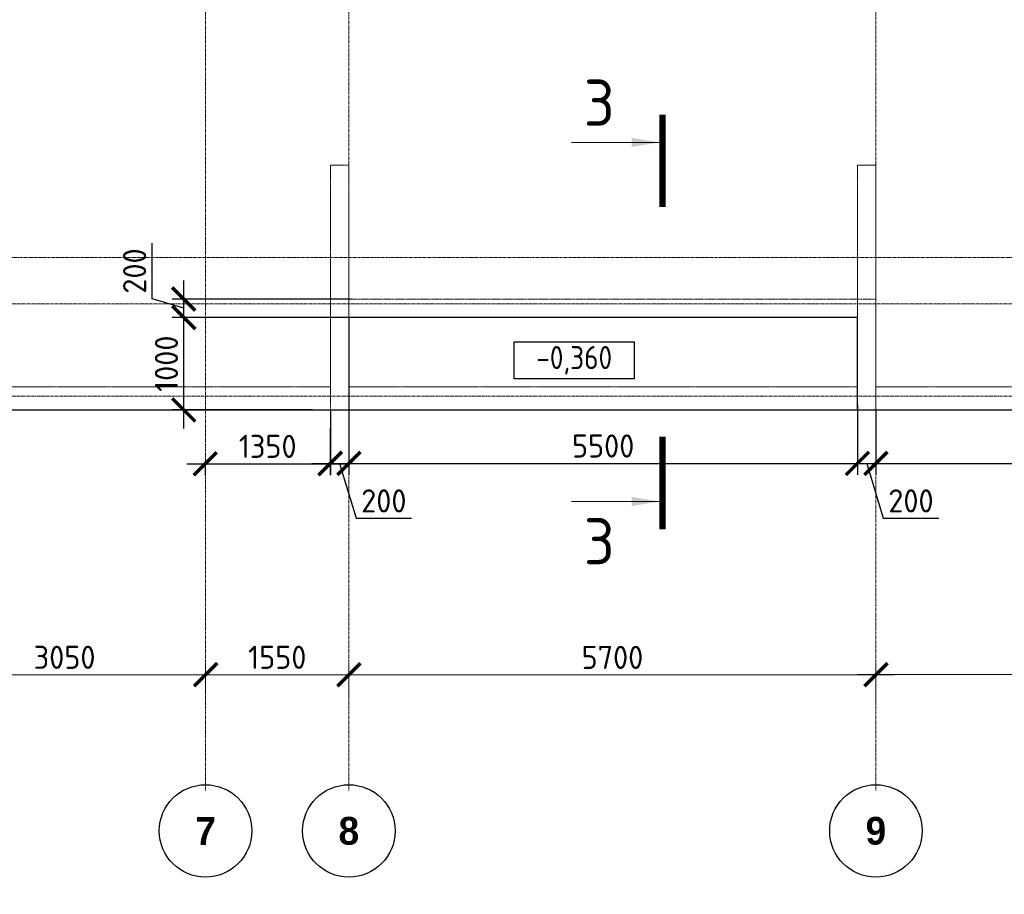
# Model space of a CAD drawing. Header units: millimetres. Extents: x 448962 to 1440104, y -326645 to -197113.
# Tile 33 of 256: x 536743 to 547391, y -277461 to -267999. Entities that reach past the tile are written whole.
import ezdxf

# ---------------------------------------------------------------- set-up
doc = ezdxf.new("R2010")
doc.units = ezdxf.units.MM
for name, pattern in [('01 Штриховая _4 мм_', [6, 3.5, -2.5]), ('______5', [1100, 800, -100, 100, -100]), ('HIDDEN2', [4.7625, 3.175, -1.5875]), ('осевая', [50.8, 31.75, -6.35, 6.35, -6.35])]:
    doc.linetypes.add(name, pattern=pattern)
for name, color, linetype, lineweight in [('Оси', 40, '______5', 18), ('Перекрытие ж_бетон', 1, 'Continuous', 30), ('РАЗМЕРЫ', 1, 'Continuous', 9), ('СТЕНЫ', 3, 'Continuous', 30), ('Текст_ общее', 7, 'Continuous', 25), ('Узлы', 7, 'Continuous', 0)]:
    doc.layers.add(name, color=color, linetype=linetype, lineweight=lineweight)
doc.styles.add('Century Gothic', font='GOTHIC.TTF')
doc.styles.add('GOST Common_1', font='GOST_Common.ttf', dxfattribs={"width": 0.9, "height": 250})
doc.styles.add('GOST-2.304_Type-B', font='GOST_Common.ttf')
doc.styles.add('ГОСТ', font='GOST_Common.ttf')
doc.dimstyles.new('СПДС', dxfattribs={"dimscale": 100, "dimtxt": 2.5, "dimasz": 2.5, "dimexe": 1.25, "dimexo": 0, "dimtad": 1, "dimdec": 0, "dimtxsty": 'GOST-2.304_Type-B', "dimblk": 'ARCHTICK', "dimcen": 2.5, "dimdle": 2, "dimadec": 0, "dimazin": 2, "dimtfac": 0.75, "dimtdec": 0, "dimtmove": 1, "dimatfit": 3, "dimfxl": 1, "dimtolj": 1, "dimarcsym": 1})

# ---------------------------------------------------------------- blocks, each defined once
blk = doc.blocks.new('NSY101')
at = {"color": 0, "linetype": 'ByBlock', "lineweight": -2}
blk.add_circle((0, 0), 50, dxfattribs=at)
blk = doc.blocks.new('_ArchTick')
at = {"color": 0, "linetype": 'ByBlock', "const_width": 0.15}
blk.add_lwpolyline([(-0.5, -0.5), (0.5, 0.5)], dxfattribs=at)
blk = doc.blocks.new('*D1017')
at = {"layer": 'DEFPOINTS', "color": 0, "transparency": 16777216}
for p in [(543092, -230031), (540042, -230327), (543092, -230248)]:
    blk.add_point(p, dxfattribs=at)
at = {"layer": 'РАЗМЕРЫ', "color": 0, "lineweight": -2, "transparency": 16777216}
for p, q in [((540042, -230327), (540042, -229906)), ((543092, -230248), (543092, -229906)), ((539842, -230031), (543292, -230031))]:
    blk.add_line(p, q, dxfattribs=at)
at = {"layer": 'РАЗМЕРЫ', "color": 0, "lineweight": -2, "transparency": 16777216, "xscale": 250, "yscale": 250, "zscale": 250, "rotation": 180}
blk.add_blockref('_ArchTick', (540042, -230031), dxfattribs=at)
at = {"layer": 'РАЗМЕРЫ', "color": 0, "lineweight": -2, "transparency": 16777216, "xscale": 250, "yscale": 250, "zscale": 250}
blk.add_blockref('_ArchTick', (543092, -230031), dxfattribs=at)
at = {"layer": 'РАЗМЕРЫ', "color": 0, "transparency": 16777216, "insert": (541567, -229843), "char_height": 250, "attachment_point": 5, "style": 'GOST-2.304_Type-B'}
blk.add_mtext('\\A1;3050', dxfattribs=at)
blk = doc.blocks.new('*D1018')
at = {"layer": 'DEFPOINTS', "color": 0, "transparency": 16777216}
for p in [(544642, -230031), (543092, -230248), (544642, -230292)]:
    blk.add_point(p, dxfattribs=at)
at = {"layer": 'РАЗМЕРЫ', "color": 0, "lineweight": -2, "transparency": 16777216}
for p, q in [((543092, -230248), (543092, -229906)), ((544642, -230292), (544642, -229906)), ((542892, -230031), (544842, -230031))]:
    blk.add_line(p, q, dxfattribs=at)
at = {"layer": 'РАЗМЕРЫ', "color": 0, "lineweight": -2, "transparency": 16777216, "xscale": 250, "yscale": 250, "zscale": 250, "rotation": 180}
blk.add_blockref('_ArchTick', (543092, -230031), dxfattribs=at)
at = {"layer": 'РАЗМЕРЫ', "color": 0, "lineweight": -2, "transparency": 16777216, "xscale": 250, "yscale": 250, "zscale": 250}
blk.add_blockref('_ArchTick', (544642, -230031), dxfattribs=at)
at = {"layer": 'РАЗМЕРЫ', "color": 0, "transparency": 16777216, "insert": (543867, -229843), "char_height": 250, "attachment_point": 5, "style": 'GOST-2.304_Type-B'}
blk.add_mtext('\\A1;1550', dxfattribs=at)
blk = doc.blocks.new('*D1019')
at = {"layer": 'DEFPOINTS', "color": 0, "transparency": 16777216}
for p in [(550342, -230031), (544642, -230292), (550342, -230310)]:
    blk.add_point(p, dxfattribs=at)
at = {"layer": 'РАЗМЕРЫ', "color": 0, "lineweight": -2, "transparency": 16777216}
for p, q in [((544642, -230292), (544642, -229906)), ((550342, -230310), (550342, -229906)), ((544442, -230031), (550542, -230031))]:
    blk.add_line(p, q, dxfattribs=at)
at = {"layer": 'РАЗМЕРЫ', "color": 0, "lineweight": -2, "transparency": 16777216, "xscale": 250, "yscale": 250, "zscale": 250, "rotation": 180}
blk.add_blockref('_ArchTick', (544642, -230031), dxfattribs=at)
at = {"layer": 'РАЗМЕРЫ', "color": 0, "lineweight": -2, "transparency": 16777216, "xscale": 250, "yscale": 250, "zscale": 250}
blk.add_blockref('_ArchTick', (550342, -230031), dxfattribs=at)
at = {"layer": 'РАЗМЕРЫ', "color": 0, "transparency": 16777216, "insert": (547492, -229844), "char_height": 250, "attachment_point": 5, "style": 'GOST-2.304_Type-B'}
blk.add_mtext('\\A1;5700', dxfattribs=at)
blk = doc.blocks.new('*D1020')
at = {"layer": 'DEFPOINTS', "color": 0, "transparency": 16777216}
for p in [(554742, -230030), (554742, -230213), (550342, -230310)]:
    blk.add_point(p, dxfattribs=at)
at = {"layer": 'РАЗМЕРЫ', "color": 0, "lineweight": -2, "transparency": 16777216}
for p, q in [((550342, -230310), (550342, -229905)), ((554742, -230213), (554742, -229905)), ((550142, -230030), (554942, -230030))]:
    blk.add_line(p, q, dxfattribs=at)
at = {"layer": 'РАЗМЕРЫ', "color": 0, "lineweight": -2, "transparency": 16777216, "xscale": 250, "yscale": 250, "zscale": 250, "rotation": 180}
blk.add_blockref('_ArchTick', (550342, -230030), dxfattribs=at)
at = {"layer": 'РАЗМЕРЫ', "color": 0, "lineweight": -2, "transparency": 16777216, "xscale": 250, "yscale": 250, "zscale": 250}
blk.add_blockref('_ArchTick', (554742, -230030), dxfattribs=at)
at = {"layer": 'РАЗМЕРЫ', "color": 0, "transparency": 16777216, "insert": (552542, -229843), "char_height": 250, "attachment_point": 5, "style": 'GOST-2.304_Type-B'}
blk.add_mtext('\\A1;4400', dxfattribs=at)
blk = doc.blocks.new('*D278')
at = {"layer": 'DEFPOINTS', "color": 0, "transparency": 16777216}
for p in [(538517, -271221), (540490, -271221), (539911, -272221)]:
    blk.add_point(p, dxfattribs=at)
at = {"layer": 'РАЗМЕРЫ', "color": 0, "lineweight": -2, "transparency": 16777216}
for p, q in [((538517, -272421), (538517, -271021)), ((540490, -271221), (538392, -271221)), ((539911, -272221), (538392, -272221))]:
    blk.add_line(p, q, dxfattribs=at)
at = {"layer": 'РАЗМЕРЫ', "color": 0, "lineweight": -2, "transparency": 16777216, "xscale": 250, "yscale": 250, "zscale": 250}
for p, rotation in [((538517, -271221), 90), ((538517, -272221), 270)]:
    blk.add_blockref('_ArchTick', p, dxfattribs=dict(at, rotation=rotation))
at = {"layer": 'РАЗМЕРЫ', "color": 0, "lineweight": 0, "transparency": 16777216, "insert": (538330, -271721), "char_height": 250, "attachment_point": 5, "rotation": 90, "style": 'GOST-2.304_Type-B'}
blk.add_mtext('\\A1;1000', dxfattribs=at)
blk = doc.blocks.new('*D279')
at = {"layer": 'DEFPOINTS', "color": 0, "transparency": 16777216}
for p in [(538517, -271021), (540327, -271021), (539065, -271221)]:
    blk.add_point(p, dxfattribs=at)
at = {"layer": 'РАЗМЕРЫ', "color": 0, "lineweight": -2, "transparency": 16777216}
for p, q in [((538174, -271018), (538174, -270418)), ((538517, -271421), (538517, -270821)), ((538517, -271121), (538174, -271018)), ((540327, -271021), (538392, -271021)), ((539065, -271221), (538392, -271221))]:
    blk.add_line(p, q, dxfattribs=at)
at = {"layer": 'РАЗМЕРЫ', "color": 0, "lineweight": -2, "transparency": 16777216, "xscale": 250, "yscale": 250, "zscale": 250}
for p, rotation in [((538517, -271021), 90), ((538517, -271221), 270)]:
    blk.add_blockref('_ArchTick', p, dxfattribs=dict(at, rotation=rotation))
at = {"layer": 'РАЗМЕРЫ', "color": 0, "lineweight": 0, "transparency": 16777216, "insert": (537986, -270718), "char_height": 250, "attachment_point": 5, "rotation": 90, "style": 'GOST-2.304_Type-B'}
blk.add_mtext('\\A1;200', dxfattribs=at)
blk = doc.blocks.new('*D308')
at = {"layer": 'DEFPOINTS', "color": 0, "transparency": 16777216}
for p in [(540100, -272417), (538750, -272779), (540100, -272803)]:
    blk.add_point(p, dxfattribs=at)
at = {"layer": 'РАЗМЕРЫ', "color": 0, "lineweight": -2, "transparency": 16777216}
for p, q in [((540100, -272417), (540100, -272928)), ((538550, -272803), (540300, -272803)), ((538750, -272779), (538750, -272928))]:
    blk.add_line(p, q, dxfattribs=at)
at = {"layer": 'РАЗМЕРЫ', "color": 0, "lineweight": -2, "transparency": 16777216, "xscale": 250, "yscale": 250, "zscale": 250, "rotation": 180}
blk.add_blockref('_ArchTick', (538750, -272803), dxfattribs=at)
at = {"layer": 'РАЗМЕРЫ', "color": 0, "lineweight": -2, "transparency": 16777216, "xscale": 250, "yscale": 250, "zscale": 250}
blk.add_blockref('_ArchTick', (540100, -272803), dxfattribs=at)
at = {"layer": 'РАЗМЕРЫ', "color": 0, "lineweight": 0, "transparency": 16777216, "insert": (539425, -272615), "char_height": 250, "attachment_point": 5, "style": 'GOST-2.304_Type-B'}
blk.add_mtext('\\A1;1350', dxfattribs=at)
blk = doc.blocks.new('*D309')
at = {"layer": 'DEFPOINTS', "color": 0, "transparency": 16777216}
for p in [(540103, -272221), (540303, -272221), (540303, -272799)]:
    blk.add_point(p, dxfattribs=at)
at = {"layer": 'РАЗМЕРЫ', "color": 0, "lineweight": -2, "transparency": 16777216}
for p, q in [((540103, -272221), (540103, -272924)), ((540303, -272221), (540303, -272924)), ((539903, -272799), (540503, -272799)), ((540203, -272799), (540381, -273393)), ((540381, -273393), (540981, -273393))]:
    blk.add_line(p, q, dxfattribs=at)
at = {"layer": 'РАЗМЕРЫ', "color": 0, "lineweight": -2, "transparency": 16777216, "xscale": 250, "yscale": 250, "zscale": 250, "rotation": 180}
blk.add_blockref('_ArchTick', (540103, -272799), dxfattribs=at)
at = {"layer": 'РАЗМЕРЫ', "color": 0, "lineweight": -2, "transparency": 16777216, "xscale": 250, "yscale": 250, "zscale": 250}
blk.add_blockref('_ArchTick', (540303, -272799), dxfattribs=at)
at = {"layer": 'РАЗМЕРЫ', "color": 0, "lineweight": 0, "transparency": 16777216, "insert": (540681, -273205), "char_height": 250, "attachment_point": 5, "style": 'GOST-2.304_Type-B'}
blk.add_mtext('\\A1;200', dxfattribs=at)
blk = doc.blocks.new('*D310')
at = {"layer": 'DEFPOINTS', "color": 0, "transparency": 16777216}
for p in [(545803, -272166), (540303, -272221), (545803, -272799)]:
    blk.add_point(p, dxfattribs=at)
at = {"layer": 'РАЗМЕРЫ', "color": 0, "lineweight": -2, "transparency": 16777216}
for p, q in [((545803, -272166), (545803, -272924)), ((540303, -272221), (540303, -272924)), ((540103, -272799), (546003, -272799))]:
    blk.add_line(p, q, dxfattribs=at)
at = {"layer": 'РАЗМЕРЫ', "color": 0, "lineweight": -2, "transparency": 16777216, "xscale": 250, "yscale": 250, "zscale": 250, "rotation": 180}
blk.add_blockref('_ArchTick', (540303, -272799), dxfattribs=at)
at = {"layer": 'РАЗМЕРЫ', "color": 0, "lineweight": -2, "transparency": 16777216, "xscale": 250, "yscale": 250, "zscale": 250}
blk.add_blockref('_ArchTick', (545803, -272799), dxfattribs=at)
at = {"layer": 'РАЗМЕРЫ', "color": 0, "lineweight": 0, "transparency": 16777216, "insert": (543053, -272611), "char_height": 250, "attachment_point": 5, "style": 'GOST-2.304_Type-B'}
blk.add_mtext('\\A1;5500', dxfattribs=at)
blk = doc.blocks.new('*D311')
at = {"layer": 'DEFPOINTS', "color": 0, "transparency": 16777216}
for p in [(545803, -272166), (546003, -272221), (546003, -272799)]:
    blk.add_point(p, dxfattribs=at)
at = {"layer": 'РАЗМЕРЫ', "color": 0, "lineweight": -2, "transparency": 16777216}
for p, q in [((545803, -272166), (545803, -272924)), ((546003, -272221), (546003, -272924)), ((545603, -272799), (546203, -272799)), ((545903, -272799), (546082, -273393)), ((546082, -273393), (546682, -273393))]:
    blk.add_line(p, q, dxfattribs=at)
at = {"layer": 'РАЗМЕРЫ', "color": 0, "lineweight": -2, "transparency": 16777216, "xscale": 250, "yscale": 250, "zscale": 250, "rotation": 180}
blk.add_blockref('_ArchTick', (545803, -272799), dxfattribs=at)
at = {"layer": 'РАЗМЕРЫ', "color": 0, "lineweight": -2, "transparency": 16777216, "xscale": 250, "yscale": 250, "zscale": 250}
blk.add_blockref('_ArchTick', (546003, -272799), dxfattribs=at)
at = {"layer": 'РАЗМЕРЫ', "color": 0, "lineweight": 0, "transparency": 16777216, "insert": (546382, -273205), "char_height": 250, "attachment_point": 5, "style": 'GOST-2.304_Type-B'}
blk.add_mtext('\\A1;200', dxfattribs=at)
blk = doc.blocks.new('*D312')
at = {"layer": 'DEFPOINTS', "color": 0, "transparency": 16777216}
for p in [(546003, -272221), (549903, -272221), (549903, -272799)]:
    blk.add_point(p, dxfattribs=at)
at = {"layer": 'РАЗМЕРЫ', "color": 0, "lineweight": -2, "transparency": 16777216}
for p, q in [((546003, -272221), (546003, -272924)), ((549903, -272221), (549903, -272924)), ((545803, -272799), (550103, -272799))]:
    blk.add_line(p, q, dxfattribs=at)
at = {"layer": 'РАЗМЕРЫ', "color": 0, "lineweight": -2, "transparency": 16777216, "xscale": 250, "yscale": 250, "zscale": 250, "rotation": 180}
blk.add_blockref('_ArchTick', (546003, -272799), dxfattribs=at)
at = {"layer": 'РАЗМЕРЫ', "color": 0, "lineweight": -2, "transparency": 16777216, "xscale": 250, "yscale": 250, "zscale": 250}
blk.add_blockref('_ArchTick', (549903, -272799), dxfattribs=at)
at = {"layer": 'РАЗМЕРЫ', "color": 0, "lineweight": 0, "transparency": 16777216, "insert": (547953, -272611), "char_height": 250, "attachment_point": 5, "style": 'GOST-2.304_Type-B'}
blk.add_mtext('\\A1;3900', dxfattribs=at)
blk = doc.blocks.new('стены  тп')
at = {"layer": 'СТЕНЫ', "color": 251, "linetype": '01 Штриховая _4 мм_', "lineweight": 0, "true_color": 0x636466}
for p, q in [((564112, -336026, 3100), (563912, -336026, 3100)), ((563912, -336026, 3100), (563912, -336146, 3100)), ((564112, -336146, 3100), (564112, -336026, 3100)), ((569692, -336026, 3100), (569612, -336026, 3100)), ((569612, -336026, 3100), (569612, -336146, 3100)), ((569812, -336026, 3100), (569692, -336026, 3100)), ((569812, -338426, 3100), (569812, -336026, 3100)), ((563912, -336146, 3100), (563912, -338426, 3100)), ((564112, -338426, 3100), (564112, -336146, 3100)), ((569612, -336146, 3100), (569612, -338426, 3100)), ((560912, -338426, 3100), (559512, -338426, 3100)), ((561032, -338426, 3100), (560912, -338426, 3100)), ((562432, -338426, 3100), (561032, -338426, 3100)), ((562552, -338426, 3100), (562432, -338426, 3100)), ((563912, -338426, 3100), (562552, -338426, 3100)), ((565812, -338426, 3100), (564112, -338426, 3100)), ((565932, -338426, 3100), (565812, -338426, 3100)), ((567632, -338426, 3100), (565932, -338426, 3100)), ((567752, -338426, 3100), (567632, -338426, 3100)), ((569612, -338426, 3100), (567752, -338426, 3100)), ((573542, -338426, 3100), (569812, -338426, 3100)), ((552312, -338676, 3100), (561812, -338676, 3100)), ((561812, -338676, 3100), (562062, -338676, 3100)), ((562062, -338676, 3100), (563912, -338676, 3100)), ((563912, -338676, 3100), (564162, -338676, 3100)), ((564162, -338676, 3100), (589512, -338676, 3100))]:
    blk.add_line(p, q, dxfattribs=at)
blk = doc.blocks.new('оси плит')
at = {"layer": 'Оси', "color": 16, "linetype": 'осевая', "lineweight": 0, "transparency": 33554687}
for p, q in [((543092.3, -202894.1), (543092.3, -231285.8)), ((544642.3, -202894.1), (544642.3, -231285.8)), ((550342.3, -202894.1), (550342.3, -231285.8)), ((520148.3, -225517.4), (572494.8, -225517.4)), ((519570.9, -226017.4), (573160.2, -226017.4)), ((519570.9, -227017.4), (573160.2, -227017.4))]:
    blk.add_line(p, q, dxfattribs=at)
at = {"layer": 'Оси', "color": 16, "linetype": 'Continuous', "lineweight": 25, "transparency": 33554687, "xscale": 9.999999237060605, "yscale": 9.999999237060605, "zscale": 9.999999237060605}
for p in [(543091.7, -231721.6), (544641.7, -231721.6), (550341.7, -231721.6)]:
    blk.add_blockref('NSY101', p, dxfattribs=at)
at = {"layer": 'Оси', "color": 16, "linetype": 'Continuous', "lineweight": 25, "transparency": 33554687, "char_height": 300, "width": 385, "attachment_point": 5, "style": 'Century Gothic'}
for s, insert in [('\\A1;{\\fCentury Gothic|i0|b1;\\H300.000000;\\W1.000000;\\C16;7}\\P', (543091.7, -231721.6)), ('\\A1;{\\fCentury Gothic|i0|b1;\\H300.000000;\\W1.000000;\\C16;8}\\P', (544641.7, -231721.6)), ('\\A1;{\\fCentury Gothic|i0|b1;\\H300.000000;\\W1.000000;\\C16;9}\\P', (550341.7, -231721.6))]:
    blk.add_mtext(s, dxfattribs=dict(at, insert=insert))
at = {"layer": 'РАЗМЕРЫ', "color": 1}
for base, p1, p2, picture, middle in [((543092.3, -230030.7), (540042.3, -230326.7), (543092.3, -230247.6), '*D1017', (541567.3, -229843.2)), ((544642.3, -230030.7), (543092.3, -230247.6), (544642.3, -230291.7), '*D1018', (543867.3, -229843.2)), ((550342.3, -230031.1), (544642.3, -230291.7), (550342.3, -230309.5), '*D1019', (547492.3, -229843.6)), ((554742.3, -230030.4), (550342.3, -230309.5), (554742.3, -230212.9), '*D1020', (552542.3, -229842.9))]:
    dim = blk.add_linear_dim(base=base, p1=p1, p2=p2, dimstyle='СПДС', dxfattribs=at)
    dim.commit()
    dim.dimension.update_dxf_attribs({"geometry": picture, "text_midpoint": middle})

msp = doc.modelspace()

# ---------------------------------------------------------------- linework, layer by layer
at = {"layer": 'Перекрытие ж_бетон'}
msp.add_lwpolyline([(518553.3, -272221.3), (518553.3, -272221.3), (565953.3, -272221.3), (565953.3, -249921.3), (518553.3, -249921.3), (518553.3, -272221.3)], dxfattribs=at)
at = {"layer": 'Перекрытие ж_бетон', "color": 252, "linetype": 'HIDDEN2', "lineweight": 0, "true_color": 0x939598}
msp.add_lwpolyline([(546003.3, -272221.3), (546003.3, -271021.3), (540103.3, -271021.3), (540103.3, -272221.3)], dxfattribs=at)
at = {"layer": 'Перекрытие ж_бетон'}
msp.add_lwpolyline([(545803.3, -271221.3), (540303.3, -271221.3), (540303.3, -272221.3), (545803.3, -272221.3)], close=True, dxfattribs=at)
at = {"layer": 'Текст_ общее', "lineweight": 30}
msp.add_lwpolyline([(542089.9, -271483.5), (543389.9, -271483.5), (543389.9, -271883.5), (542089.9, -271883.5)], close=True, dxfattribs=at)
at = {"layer": 'Узлы', "color": 1, "linetype": 'Continuous', "lineweight": 0}
for p, q in [((543660.6, -269327.1, 3100), (542710.6, -269327.1, 3100)), ((543660.6, -273211.6, 3100), (542710.6, -273211.6, 3100))]:
    msp.add_line(p, q, dxfattribs=at)
at = {"layer": 'Узлы', "color": 1, "linetype": 'Continuous', "lineweight": 0, "const_width": 70, "elevation": 3100}
for points in [[(543695.6, -269027.1), (543695.6, -270027.1)], [(543695.6, -273511.6), (543695.6, -272511.6)]]:
    msp.add_lwpolyline(points, dxfattribs=at)
at = {"layer": 'Узлы', "color": 1, "linetype": 'Continuous', "lineweight": 0}
for points in [[(543660.6, -269327.1, 3100), (543360.1, -269377.4, 3100), (543360.1, -269276.8, 3100)], [(543660.6, -273211.6, 3100), (543360.1, -273261.8, 3100), (543360.1, -273161.3, 3100)]]:
    msp.add_solid(points, dxfattribs=at)

# ---------------------------------------------------------------- block references
at = {"layer": 'РАЗМЕРЫ'}
msp.add_blockref('оси плит', (-4338.8, -45053.9), dxfattribs=at)

# ---------------------------------------------------------------- texts
at = {"layer": 'Узлы', "color": 1, "linetype": 'Continuous', "lineweight": 0, "char_height": 500, "attachment_point": 5, "style": 'GOST-2.304_Type-B'}
for insert in [(543010.6, -268897.1, 3100), (543010.6, -273641.6, 3100)]:
    msp.add_mtext_dynamic_manual_height_columns('3', width=723.88, gutter_width=25, heights=[0], dxfattribs=dict(at, insert=insert))

# ---------------------------------------------------------------- dimensions: what is measured, and where the dimension line sits
at = {"layer": 'РАЗМЕРЫ', "color": 1, "lineweight": 0}
for base, p1, p2, picture, middle in [((538517.3, -271021.3), (539064.8, -271221.3), (540327.3, -271021.3), '*D279', (537986, -270955.7)), ((538517.3, -271221.3), (539911, -272221.3), (540490.2, -271221.3), '*D278', (538329.8, -271721.3))]:
    dim = msp.add_linear_dim(base=base, p1=p1, p2=p2, angle=90, dimstyle='СПДС', override={"dimrnd": 5}, dxfattribs=at)
    dim.commit()
    dim.dimension.update_dxf_attribs({"geometry": picture, "text_midpoint": middle})
for base, p1, p2, picture, middle in [((545803.3, -272798.8), (540303.3, -272221.3), (545803.3, -272166.5), '*D310', (543053.3, -272611.3)), ((546003.4, -272798.8), (545803.3, -272166.5), (546003.4, -272221.3), '*D311', (546144, -273205.1)), ((540303.3, -272798.8), (540103.3, -272221.3), (540303.3, -272221.3), '*D309', (540444, -273205.1)), ((549903.3, -272798.8), (546003.4, -272221.3), (549903.3, -272221.3), '*D312', (547953.4, -272611.3)), ((540099.6, -272802.5), (538749.7, -272779.3), (540099.6, -272417), '*D308', (539424.7, -272615))]:
    dim = msp.add_linear_dim(base=base, p1=p1, p2=p2, dimstyle='СПДС', override={"dimrnd": 5}, dxfattribs=at)
    dim.commit()
    dim.dimension.update_dxf_attribs({"geometry": picture, "text_midpoint": middle})

# ---------------------------------------------------------------- next in the draw order: texts
at = {"layer": 'Текст_ общее', "insert": (542739.9, -271683.5), "char_height": 250, "width": 1056.523, "attachment_point": 5, "style": 'GOST Common_1', "bg_fill": 3, "box_fill_scale": 1, "bg_fill_color": 256, "bg_fill_transparency": 0}
msp.add_mtext('-0,360', dxfattribs=at)

# ---------------------------------------------------------------- next in the draw order: block references
at = {"layer": 'РАЗМЕРЫ'}
msp.add_blockref('стены  тп', (-23809, 66454.4, -3100), dxfattribs=at)

# ---------------------------------------------------------------- next in the draw order: texts
note = msp.add_mtext_dynamic_manual_height_columns('\\pi1250;{\\H1.5152x;Общие указания :\\P}Настоящий подраздел разработан в составе рабочей документации на строительство объекта {\\H2.4344x; }"Строительство жилого комплекса со встроенными помещениями общественного-делового и коммерческого {\\H1.3552x; }назначения по адресу: г. Чита, ул. 1-я Коллективная. Жилой дом со встроенными помещениями {\\H1.71569x; }общественно-делового и коммерческого назначения на первом этаже здания и встроенно-пристроенным {\\H1.59543x; }поликлиническим учреждением (поз. 2.2-2.3){\\H1.73486x; }\\P1.^I" Решения рабочей Документации разработаны на основании:{\\H1.67588x; }\\Pзадания на проектирование, выданного заказчиком;{\\H1.60804x; }\\P-^Iрешений стадии "Проектная Документация (проект №24-04-КР.2)"{\\H1.73065x; }\\Pразработанных ООО "Комплексная проектно-сопроводительная компания", утвержденных {\\H1.67728x; }заказчиком;{\\H1.60757x; }\\PВ соответствии с требованиями нормативных документов:{\\H1.63081x; }\\P-^IФЗ №184 "О техническом регулировании";{\\H1.62306x; }\\P-^IФЗ №123 "Технический регламент о требованиях пожарной безопасности";{\\H1.62565x; }\\P-^IСП 20.13330.2016 "Нагрузки и воздействия",{\\H1.62478x; }\\P-^IСП 63.13330.2018 "Бетонные и железобетонные конструкции. Основные положения".{\\H1.62507x; }\\P-^IСП 22.13330.2016 "Основания зданий и сооружений";{\\H1.62498x; }\\P-^IСП 45.13330.2017 "Земляные сооружения, основания и фундаменты".{\\H1.62501x; }\\P2.^IПри работах по устройству монолитных конструкций руководствоваться СП 70.13330.2012 {\\H1.625x; }"Несущие и ограждающие конструкции".{\\H1.625x; }\\P3.^IЗа относительную отметку 0,000 принята отметка чистого пола первого этажа, {\\H1.625x; }соответствующая абсолютной отметке 648,00 в Балтийской системе высот.{\\H1.625x; }\\P4.^IПеречень видов работ, Зля которых необходимо составлять акты освидетельствования {\\H1.625x; }скрытых работ: {\\H1.625x; }\\PБетонные и железобетонные конструкции монолитные:{\\H1.625x; }\\Pармирование; защитные слои,- анкеровка арматуры; установка закладных деталей.{\\H1.625x; }\\PМонтаж сборных железобетонных и бетонных конструкций:{\\H1.625x; }\\Pсварка и антикоррозионное покрыт при отсутствии актов освиветельствования превшествующих {\\H1.625x; }скрытых работ во всех случаях.{\\H1.625x; }\\P1. Железобетонные конструкции разработаны в соответствии СП 22.13330.2016 "Основания зданий и {\\H1.62576x; }сооружений", СП 63.13330.2018 "Бетонные и железобетонные конструкции. Общие положения".{\\H1.62541x; }\\P2. Несущие конструкции здания рассчитаны и запроектированы для данных геологических условий. {\\H1.62486x; }\\P3. Арматура класса А240 и А500С по ГОСТ Р 34028-2016, материал монолитных конструкций ниже {\\H1.62505x; }нуля - бетон тяжелый класса В25 по ГОСТ 26633-2015.{\\H1.62498x; }\\P4. Работы по бетонированию монолитных конструкций вести в соответствии со СП 70.13330.2012 {\\H1.62501x; }"Несущие и ограждающие конструкции".{\\H1.625x; }\\P5. Все строительно-монтажные работы необходимо выполнять в соответствии со СНиП 12-03-2001 {\\H1.625x; }"Безопасность труда в строительстве. Часть 1. Общие требования.", Безопасность труда в строительстве. {\\H1.625x; }Часть 2. Строительное производство". Строительство здания должно производиться в соответствии с {\\H1.625x; }проектом производства работ (ППР).{\\H1.725x; }\\PПри отсутствии ППР производство строительно-монтажных работ запрещается.{\\H1.67917x; }\\P6. Бетон конструкции должны удовлетворять требованиям ГОСТ 26633-2015, ГОСТ 25192-2012.{\\H1.60694x; }\\P7. Бетон следует укладывать в бетонные конструкции горизонтальными слоями одинаковой {\\H1.63102x; }толщины без разрывов, с последовательным направлением укладки в одну сторону во всех слоях.{\\H1.62299x; }\\P8. В начальный период твердения бетон необходимо защищать от попадания атмосферных осадков {\\H1.62567x; }или потерь влаги.{\\H1.62478x; }\\P9. При перерывах в бетонировании устраивать рабочие швы бетонирования. Места рабочих швов {\\H1.62507x; }бетонирования разработать в ППР и согласовать с авторским надзором. С поверхности рабочих швов {\\H1.62498x; }удалить цементную плёнку металлическими щётками с последующей поливкой водой. В рабочем шве {\\H1.62501x; }устанавливать вертикальные сетки из проволоки ячейкой 50x50мм. Поверхность рабочих швов должна быть {\\H1.625x; }перпендикулярна поверхности плиты. {\\H1.625x; }\\P10. Арматурные изделия изготавливать в соответствии с ГОСТ Р 57997-2017, ГОСТ 5264-80, ГОСТ {\\H1.625x; }14098-2014.{\\H1.625x; }\\P11. Плоские сетки и каркасы изготавливать с помощью контактной точечной сварки (кроме {\\H1.725x; }оговоренных случаев).{\\H1.77917x; }\\P12. Расчётные сопротивления сборных соединений и материалы для сборки принимать по табл. Г1, Г2 {\\H1.66111x; }СП 52-101-2003.{\\H1.61296x; }\\P13. Стыки арматурных стержней должны иметь длину перепуска (нахлёстка) не менее указанной в {\\H1.72901x; }проекте. В неоговоренных случаях длину стыка рабочей арматуры внахлёстку без сварки принимать по {\\H1.67783x; }п.8.3.27 СП 52-101-2003. {\\H1.60739x; }\\P14. Толщина защитного слоя бетона для рабочей арматуры должна соответствовать значениям, {\\H1.63087x; }указанным в проекте. {\\H1.62304x; }\\PВ неоговоренных случаях принимать не менее 25мм.{\\H1.62565x; }\\P{\\H1.62478x; }', width=16929.188, gutter_width=1000, heights=[39809.3, 0], dxfattribs=dict(insert=(470783.2, -245157.9), char_height=250, attachment_point=1, style='ГОСТ'))
for column, words in zip(note.columns.linked_columns, ['\\pi1250;15. Уход за свежеуложенным бетоном начинать сразу после укладки бетонной смеси и осуществлять до достижения прочности бетона не менее 70% от проектной.{\\H1.83409x; }\\P16. Распалубку плит  осуществлять по достижении прочности бетона не менее 80% от проектной.{\\H1.55672x; }\\P17. Два крайних арматурных стержня, расположенных по контуру плиты, привязать ко всем {\\H1.64842x; }стержням в местах пересечений.{\\H1.61719x; }\\P18. В процессе производства работ предусмотреть мероприятия по противопожарной защите и {\\H1.6276x; }контролю за выполнением правил пожарной безопасности на всех этапах строительства.{\\H1.62413x; }\\P19. Все работы Выполнять по проекту производства работ (ППР), согласованному с организациями, {\\H1.72529x; }ответственными за эксплуатацию существующих инженерных сетей и дорог на существующей площадке.{\\H1.67907x; }\\P20. Проект рассчитан на производство работ в период положительных температур. В случае {\\H1.60698x; }выполнения работ при отрицательных температурах необходимо выполнять требования СНиП часть 3 по {\\H1.63101x; }производству работ и ППР.{\\H1.623x; }\\P21. При минимальной температуре воздуха до минус 15°С допускается:{\\H1.62567x; }\\P - выдерживание бетона в конструкции методом термоса, при предварительном разогреве бетонной {\\H1.62478x; }смеси, {\\H1.62507x; }\\P -форсированный электроразогрев бетона в конструкции с повторным уплотнением.{\\H1.62498x; }\\PПри минимальной температуре воздуха до минус 25°С допускается:{\\H1.62501x; }\\P -обогрев бетона в греющей опалубке с помощью низкотемпературных электронагревателей,{\\H1.625x; }\\P -электродный сквозной прогреб бетона,{\\H1.625x; }\\P -электрообогрев с помощью греющего провода.{\\H1.625x; }']):
    column.text = words

doc.saveas('drawing.dxf')
